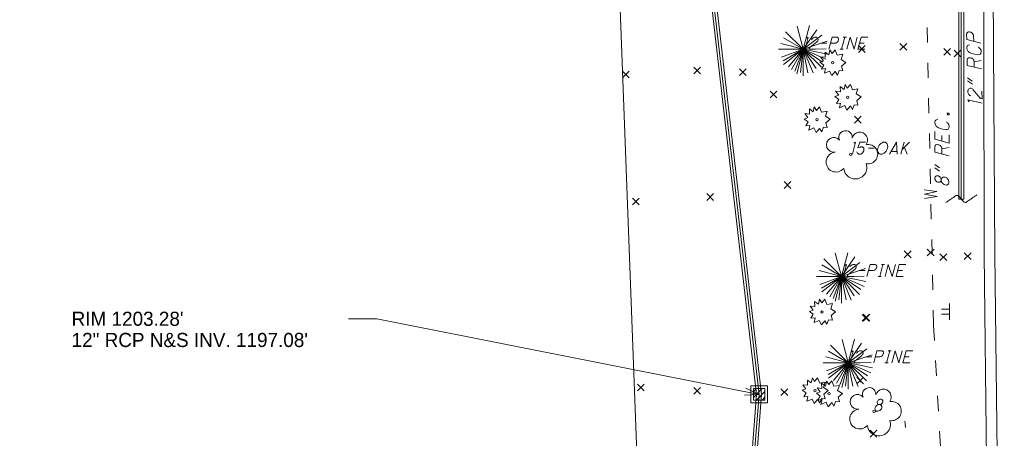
# Model space of a CAD drawing. Extents: x 2286160 to 2289356, y 637815 to 640647.
# Tile 7 of 52: x 2287183 to 2287378, y 638596 to 638679. Entities that reach past the tile are written whole.
import ezdxf

# ---------------------------------------------------------------- set-up
doc = ezdxf.new("R2010")
doc.units = 0
doc.header["$LTSCALE"] = 20
doc.header["$MEASUREMENT"] = 0
for name, pattern in [('DGN Style 1', [38.965558, 0.064835, -38.900723]), ('DGN Style 2', [64.834538, 38.900723, -25.933815]), ('DGN Style 3', [90.768354, 64.834538, -25.933815]), ('DGN Style 5', [45.384177, 19.450361, -25.933815])]:
    doc.linetypes.add(name, pattern=pattern)
for name, color, linetype, lineweight, true_color in [('BD_X_Building', 7, 'Continuous', 0, 0xff9ebf), ('DR_X_Cells', 7, 'DGN Style 2', 0, 0x87cefa), ('DR_X_Storm_Sewer', 7, 'DGN Style 5', 0, 0x87cefa), ('UT_X_Water', 7, 'Continuous', 0, 0x40e0d0)]:
    doc.layers.add(name, color=color, linetype=linetype, lineweight=lineweight, true_color=true_color)
for name, color, linetype, lineweight in [('DR_X_Text', 7, 'Continuous', 0), ('PM_X_Edge_Line', 2, 'Continuous', 0), ('PV_X_EOP', 7, 'DGN Style 3', 0), ('SN_X_Public', 3, 'Continuous', 0), ('SV_X_Random_Point', 7, 'Continuous', 0), ('UT_X_Sanitary_Text', 7, 'Continuous', 0), ('UT_X_Water_Text', 7, 'Continuous', 0), ('VG_X_Cells', 3, 'Continuous', 0), ('VG_X_Flower_Bed', 3, 'DGN Style 1', 0), ('VG_X_Text', 7, 'Continuous', 0)]:
    doc.layers.add(name, color=color, linetype=linetype, lineweight=lineweight)
doc.styles.add('Slanted-Normal LS 0.50', font='font31.shx', dxfattribs={"height": 0.14})

# ---------------------------------------------------------------- blocks, each defined once
blk = doc.blocks.new('X_183')
at = {"layer": 'SV_X_Random_Point'}
for p, q in [((-0.067, -0.067), (0.067, 0.067)), ((-0.067, 0.067), (0.067, -0.067))]:
    blk.add_line(p, q, dxfattribs=at)
blk = doc.blocks.new('X_184')
at = {"layer": 'SV_X_Random_Point'}
for p, q in [((-0.067, -0.067), (0.067, 0.067)), ((-0.067, 0.067), (0.067, -0.067))]:
    blk.add_line(p, q, dxfattribs=at)
blk = doc.blocks.new('X_185')
at = {"layer": 'SV_X_Random_Point'}
for p, q in [((-0.067, -0.067), (0.067, 0.067)), ((-0.067, 0.067), (0.067, -0.067))]:
    blk.add_line(p, q, dxfattribs=at)
blk = doc.blocks.new('X_186')
at = {"layer": 'SV_X_Random_Point'}
for p, q in [((-0.067, -0.067), (0.067, 0.067)), ((-0.067, 0.067), (0.067, -0.067))]:
    blk.add_line(p, q, dxfattribs=at)
blk = doc.blocks.new('X_187')
at = {"layer": 'SV_X_Random_Point'}
for p, q in [((-0.067, -0.067), (0.067, 0.067)), ((-0.067, 0.067), (0.067, -0.067))]:
    blk.add_line(p, q, dxfattribs=at)
blk = doc.blocks.new('X_188')
at = {"layer": 'SV_X_Random_Point'}
for p, q in [((-0.067, -0.067), (0.067, 0.067)), ((-0.067, 0.067), (0.067, -0.067))]:
    blk.add_line(p, q, dxfattribs=at)
blk = doc.blocks.new('X_189')
at = {"layer": 'SV_X_Random_Point'}
for p, q in [((-0.067, -0.067), (0.067, 0.067)), ((-0.067, 0.067), (0.067, -0.067))]:
    blk.add_line(p, q, dxfattribs=at)
blk = doc.blocks.new('X_190')
at = {"layer": 'SV_X_Random_Point'}
for p, q in [((-0.067, -0.067), (0.067, 0.067)), ((-0.067, 0.067), (0.067, -0.067))]:
    blk.add_line(p, q, dxfattribs=at)
blk = doc.blocks.new('X_196')
at = {"layer": 'SV_X_Random_Point'}
for p, q in [((-0.067, -0.067), (0.067, 0.067)), ((-0.067, 0.067), (0.067, -0.067))]:
    blk.add_line(p, q, dxfattribs=at)
blk = doc.blocks.new('X_197')
at = {"layer": 'SV_X_Random_Point'}
for p, q in [((-0.067, -0.067), (0.067, 0.067)), ((-0.067, 0.067), (0.067, -0.067))]:
    blk.add_line(p, q, dxfattribs=at)
blk = doc.blocks.new('X_198')
at = {"layer": 'SV_X_Random_Point'}
for p, q in [((-0.067, -0.067), (0.067, 0.067)), ((-0.067, 0.067), (0.067, -0.067))]:
    blk.add_line(p, q, dxfattribs=at)
blk = doc.blocks.new('X_199')
at = {"layer": 'SV_X_Random_Point'}
for p, q in [((-0.067, -0.067), (0.067, 0.067)), ((-0.067, 0.067), (0.067, -0.067))]:
    blk.add_line(p, q, dxfattribs=at)
blk = doc.blocks.new('X_206')
at = {"layer": 'SV_X_Random_Point'}
for p, q in [((-0.067, -0.067), (0.067, 0.067)), ((-0.067, 0.067), (0.067, -0.067))]:
    blk.add_line(p, q, dxfattribs=at)
blk = doc.blocks.new('X_263')
at = {"layer": 'SV_X_Random_Point'}
for p, q in [((-0.067, -0.067), (0.067, 0.067)), ((-0.067, 0.067), (0.067, -0.067))]:
    blk.add_line(p, q, dxfattribs=at)
blk = doc.blocks.new('X_264')
at = {"layer": 'SV_X_Random_Point'}
for p, q in [((-0.067, -0.067), (0.067, 0.067)), ((-0.067, 0.067), (0.067, -0.067))]:
    blk.add_line(p, q, dxfattribs=at)
blk = doc.blocks.new('X_265')
at = {"layer": 'SV_X_Random_Point'}
for p, q in [((-0.067, -0.067), (0.067, 0.067)), ((-0.067, 0.067), (0.067, -0.067))]:
    blk.add_line(p, q, dxfattribs=at)
blk = doc.blocks.new('X_266')
at = {"layer": 'SV_X_Random_Point'}
for p, q in [((-0.067, -0.067), (0.067, 0.067)), ((-0.067, 0.067), (0.067, -0.067))]:
    blk.add_line(p, q, dxfattribs=at)
blk = doc.blocks.new('X_267')
at = {"layer": 'SV_X_Random_Point'}
for p, q in [((-0.067, -0.067), (0.067, 0.067)), ((-0.067, 0.067), (0.067, -0.067))]:
    blk.add_line(p, q, dxfattribs=at)
blk = doc.blocks.new('X_268')
at = {"layer": 'SV_X_Random_Point'}
for p, q in [((-0.067, -0.067), (0.067, 0.067)), ((-0.067, 0.067), (0.067, -0.067))]:
    blk.add_line(p, q, dxfattribs=at)
blk = doc.blocks.new('X_269')
at = {"layer": 'SV_X_Random_Point'}
for p, q in [((-0.067, -0.067), (0.067, 0.067)), ((-0.067, 0.067), (0.067, -0.067))]:
    blk.add_line(p, q, dxfattribs=at)
blk = doc.blocks.new('X_270')
at = {"layer": 'SV_X_Random_Point'}
for p, q in [((-0.067, -0.067), (0.067, 0.067)), ((-0.067, 0.067), (0.067, -0.067))]:
    blk.add_line(p, q, dxfattribs=at)
blk = doc.blocks.new('X_271')
at = {"layer": 'SV_X_Random_Point'}
for p, q in [((-0.067, -0.067), (0.067, 0.067)), ((-0.067, 0.067), (0.067, -0.067))]:
    blk.add_line(p, q, dxfattribs=at)
blk = doc.blocks.new('X_272')
at = {"layer": 'SV_X_Random_Point'}
for p, q in [((-0.067, -0.067), (0.067, 0.067)), ((-0.067, 0.067), (0.067, -0.067))]:
    blk.add_line(p, q, dxfattribs=at)
blk = doc.blocks.new('*U1887')
at = {"layer": 'DR_X_Text'}
for p, q in [((2287370.22, 638667.62), (2287371.16, 638666.96)), ((2287370.24, 638666.99), (2287371.18, 638666.32))]:
    blk.add_line(p, q, dxfattribs=at)
blk = doc.blocks.new('*U1888')
at = {"layer": 'DR_X_Text'}
blk.add_line((2287371.52, 638670.76), (2287372.95, 638671.03), dxfattribs=at)
at = {"layer": 'DR_X_Text', "flags": 128}
blk.add_lwpolyline([(2287372.99, 638669.38), (2287370.17, 638670.07), (2287370.15, 638671.13), (2287370.17, 638671.24), (2287370.21, 638671.37), (2287370.25, 638671.44), (2287370.29, 638671.49), (2287370.4, 638671.55), (2287370.51, 638671.58), (2287370.62, 638671.58), (2287370.8, 638671.56), (2287370.96, 638671.52), (2287371.04, 638671.48), (2287371.18, 638671.39), (2287371.34, 638671.29), (2287371.4, 638671.18), (2287371.45, 638671.09), (2287371.47, 638671.05), (2287371.5, 638670.98), (2287371.52, 638670.76), (2287371.54, 638669.73)], dxfattribs=at)
blk = doc.blocks.new('*U1893')
at = {"layer": 'VG_X_Text'}
for p, q in [((2287354.18, 638611.11), (2287354.82, 638613.51)), ((2287354.52, 638613.51), (2287355.12, 638613.51)), ((2287353.88, 638611.11), (2287354.48, 638611.11))]:
    blk.add_line(p, q, dxfattribs=at)
blk = doc.blocks.new('*U1894')
at = {"layer": 'VG_X_Text'}
blk.add_line((2287357.73, 638612.32), (2287358.66, 638612.32), dxfattribs=at)
at = {"layer": 'VG_X_Text', "flags": 128}
blk.add_lwpolyline([(2287359.36, 638613.51), (2287358.05, 638613.51), (2287357.41, 638611.11), (2287358.81, 638611.11)], dxfattribs=at)
blk = doc.blocks.new('*U1897')
at = {"layer": 'VG_X_Text'}
for p, q in [((2287352.84, 638628.21), (2287353.48, 638630.61)), ((2287353.18, 638630.61), (2287353.79, 638630.61)), ((2287352.54, 638628.21), (2287353.14, 638628.21))]:
    blk.add_line(p, q, dxfattribs=at)
blk = doc.blocks.new('*U1898')
at = {"layer": 'VG_X_Text'}
blk.add_line((2287356.39, 638629.42), (2287357.32, 638629.42), dxfattribs=at)
at = {"layer": 'VG_X_Text', "flags": 128}
blk.add_lwpolyline([(2287358.02, 638630.61), (2287356.71, 638630.61), (2287356.07, 638628.21), (2287357.47, 638628.21)], dxfattribs=at)
blk = doc.blocks.new('*U1899')
at = {"layer": 'VG_X_Text'}
blk.add_line((2287356.22, 638653.01), (2287355.11, 638653.01), dxfattribs=at)
at = {"layer": 'VG_X_Text', "flags": 128}
blk.add_lwpolyline([(2287354.77, 638652.44), (2287356.16, 638654.84), (2287356.26, 638652.44)], dxfattribs=at)
blk = doc.blocks.new('*U1900')
at = {"layer": 'VG_X_Text'}
for p, q in [((2287357.66, 638654.84), (2287357.02, 638652.44)), ((2287358.75, 638654.84), (2287357.24, 638653.31)), ((2287357.73, 638653.8), (2287358.3, 638652.44))]:
    blk.add_line(p, q, dxfattribs=at)
blk = doc.blocks.new('*U1901')
at = {"layer": 'VG_X_Text'}
for p, q in [((2287345.28, 638673.25), (2287345.92, 638675.65)), ((2287345.62, 638675.65), (2287346.23, 638675.65)), ((2287344.98, 638673.25), (2287345.58, 638673.25))]:
    blk.add_line(p, q, dxfattribs=at)
blk = doc.blocks.new('*U1902')
at = {"layer": 'VG_X_Text'}
blk.add_line((2287348.83, 638674.46), (2287349.76, 638674.46), dxfattribs=at)
at = {"layer": 'VG_X_Text', "flags": 128}
blk.add_lwpolyline([(2287350.46, 638675.65), (2287349.15, 638675.65), (2287348.51, 638673.25), (2287349.91, 638673.25)], dxfattribs=at)
blk = doc.blocks.new('*U1930')
at = {"layer": 'UT_X_Water_Text'}
for p, q in [((2287363.75, 638650.43), (2287364.68, 638649.75)), ((2287363.75, 638649.79), (2287364.68, 638649.11))]:
    blk.add_line(p, q, dxfattribs=at)
blk = doc.blocks.new('*U1931')
at = {"layer": 'UT_X_Water_Text'}
blk.add_line((2287365.12, 638653.54), (2287366.56, 638653.78), dxfattribs=at)
at = {"layer": 'UT_X_Water_Text', "flags": 128}
blk.add_lwpolyline([(2287366.56, 638652.13), (2287363.76, 638652.88), (2287363.76, 638653.94), (2287363.78, 638654.05), (2287363.82, 638654.18), (2287363.87, 638654.24), (2287363.91, 638654.29), (2287364.02, 638654.35), (2287364.13, 638654.38), (2287364.24, 638654.38), (2287364.42, 638654.35), (2287364.57, 638654.31), (2287364.66, 638654.27), (2287364.79, 638654.18), (2287364.95, 638654.07), (2287365.01, 638653.96), (2287365.06, 638653.87), (2287365.08, 638653.82), (2287365.1, 638653.76), (2287365.12, 638653.54), (2287365.12, 638652.5)], dxfattribs=at)
blk = doc.blocks.new('*U1932')
at = {"layer": 'UT_X_Water_Text'}
blk.add_line((2287365.15, 638655.06), (2287365.15, 638656.14), dxfattribs=at)
at = {"layer": 'UT_X_Water_Text', "flags": 128}
blk.add_lwpolyline([(2287363.76, 638656.96), (2287363.76, 638655.43), (2287366.56, 638654.68), (2287366.56, 638656.31)], dxfattribs=at)

msp = doc.modelspace()

# ---------------------------------------------------------------- linework, layer by layer
at = {"layer": 'BD_X_Building', "flags": 128}
msp.add_lwpolyline([(2287172.37, 638700.96), (2287183.41, 638700.69), (2287183.73, 638689.42), (2287250.2, 638691.17), (2287250.01, 638698.11), (2287263.2, 638720.9), (2287299.92, 638721.86), (2287299.92, 638721.86), (2287308.09, 638503.45), (2287279.39, 638502.09), (2287280.23, 638491.42), (2287118.34, 638486.3)], dxfattribs=at)
at = {"layer": 'DR_X_Cells'}
for p, q in [((2287327.82, 638604.25), (2287329.57, 638606.01)), ((2287327.82, 638605.38), (2287328.44, 638606.01)), ((2287328.41, 638603.72), (2287330.11, 638605.41)), ((2287329.55, 638603.72), (2287330.11, 638604.28))]:
    msp.add_line(p, q, dxfattribs=at)
msp.add_lwpolyline([(2287327.29, 638606.53), (2287330.63, 638606.53), (2287330.63, 638603.2), (2287327.29, 638603.2), (2287327.29, 638606.53)], close=True, dxfattribs=at)
at = {"layer": 'DR_X_Cells', "flags": 128}
msp.add_lwpolyline([(2287327.82, 638606.01), (2287330.11, 638606.01), (2287330.11, 638603.72), (2287327.82, 638603.72), (2287327.82, 638606.01)], close=True, dxfattribs=at)
at = {"layer": 'DR_X_Storm_Sewer'}
msp.add_line((2287368.48, 638643.57), (2287369.48, 638643.57), dxfattribs=at)
at = {"layer": 'DR_X_Storm_Sewer', "flags": 128}
for points in [[(2287318.38, 638477.94), (2287328.46, 638604.86), (2287317.25, 638701.76)], [(2287318.87, 638477.9), (2287328.96, 638604.86), (2287317.74, 638701.82)], [(2287319.37, 638477.86), (2287329.46, 638604.87), (2287318.24, 638701.88)], [(2287368.48, 638685.87), (2287368.48, 638643.57)], [(2287368.98, 638685.87), (2287368.98, 638643.57)], [(2287369.48, 638685.87), (2287369.48, 638643.57)]]:
    msp.add_lwpolyline(points, dxfattribs=at)
at = {"layer": 'DR_X_Storm_Sewer'}
msp.add_open_spline([(2287365.92, 638642.87), (2287366.58, 638643.33), (2287367.25, 638643.79), (2287367.92, 638644.25), (2287368.58, 638644.71), (2287369.31, 638642.51), (2287369.98, 638642.96), (2287370.67, 638643.44), (2287371.37, 638643.91), (2287372.07, 638644.39)], degree=3, knots=[0, 0, 0, 0, 0.329, 0.329, 0.329, 0.657664, 0.657664, 0.657664, 1, 1, 1, 1], dxfattribs=at)
at = {"layer": 'DR_X_Text', "flags": 128}
for points in [[(2287372.88, 638674.49), (2287370.06, 638675.18), (2287370.04, 638676.24), (2287370.06, 638676.35), (2287370.1, 638676.49), (2287370.14, 638676.55), (2287370.19, 638676.6), (2287370.3, 638676.67), (2287370.41, 638676.69), (2287370.58, 638676.7), (2287370.85, 638676.63), (2287370.94, 638676.59), (2287371.07, 638676.51), (2287371.23, 638676.4), (2287371.3, 638676.29), (2287371.34, 638676.2), (2287371.39, 638676.09), (2287371.41, 638675.9), (2287371.44, 638674.84)], [(2287370.64, 638674.14), (2287370.39, 638674.09), (2287370.26, 638674.02), (2287370.18, 638673.93), (2287370.13, 638673.84), (2287370.1, 638673.62), (2287370.1, 638673.38), (2287370.2, 638673.05), (2287370.33, 638672.83), (2287370.44, 638672.72), (2287370.6, 638672.59), (2287370.85, 638672.47), (2287371.29, 638672.34), (2287371.62, 638672.26), (2287372.35, 638672.19), (2287372.62, 638672.22), (2287372.73, 638672.26), (2287372.83, 638672.4), (2287372.87, 638672.53), (2287372.92, 638672.69), (2287372.91, 638672.89), (2287372.89, 638673.08), (2287372.86, 638673.17), (2287372.82, 638673.26), (2287372.72, 638673.37), (2287372.61, 638673.5), (2287372.48, 638673.63), (2287372.36, 638673.71)], [(2287370.87, 638664.02), (2287370.67, 638664.13), (2287370.6, 638664.19), (2287370.49, 638664.32), (2287370.35, 638664.54), (2287370.31, 638664.69), (2287370.28, 638664.85), (2287370.28, 638664.98), (2287370.3, 638665.11), (2287370.32, 638665.18), (2287370.38, 638665.31), (2287370.49, 638665.43), (2287370.6, 638665.49), (2287370.73, 638665.52), (2287370.88, 638665.52), (2287371, 638665.48), (2287371.11, 638665.44), (2287371.24, 638665.33), (2287371.33, 638665.25), (2287372.67, 638663.64), (2287372.73, 638663.6), (2287372.8, 638663.56), (2287372.84, 638663.53), (2287373.11, 638663.47), (2287373.08, 638664.97)], [(2287373.13, 638662.58), (2287370.31, 638663.26), (2287370.56, 638662.86)]]:
    msp.add_lwpolyline(points, dxfattribs=at)
at = {"layer": 'PM_X_Edge_Line', "flags": 128}
msp.add_lwpolyline([(2287364.86, 639262.14), (2287365.64, 639221.07), (2287366.4, 639180.81), (2287367.51, 639140.22), (2287368.3, 639097.48), (2287369.45, 639056.34), (2287370.12, 639016.09), (2287370.8, 638976.58), (2287371.46, 638936.48), (2287372.27, 638894.7), (2287373, 638855.63), (2287373.64, 638807.93), (2287374.33, 638763.73), (2287375.08, 638718.78), (2287375.33, 638673.69), (2287375.61, 638632.68), (2287376.13, 638587.49), (2287376.46, 638546.67), (2287376.81, 638503.82), (2287377.5, 638466.86), (2287377.45, 638424.81)], dxfattribs=at)
at = {"layer": 'PV_X_EOP', "flags": 128}
msp.add_lwpolyline([(2287362.77, 639262.13), (2287363.56, 639221.45), (2287364.54, 639180.91), (2287365.38, 639140.22), (2287366.04, 639097.42), (2287366.85, 639056.45), (2287367.51, 639015.53), (2287368.23, 638976.63), (2287368.94, 638936.33), (2287369.74, 638895.15), (2287370.39, 638855.41), (2287371.41, 638808.37), (2287372.05, 638763.46), (2287373.28, 638718.62), (2287373.47, 638673.87), (2287373.54, 638632.64), (2287374, 638587.11), (2287374.45, 638546.92), (2287375.74, 638503.76), (2287375.89, 638466.83), (2287375.5, 638424.82)], dxfattribs=at)
at = {"layer": 'SN_X_Public'}
for p, q in [((2287366.65, 638621.74), (2287365.05, 638621.74)), ((2287366.65, 638622.86), (2287366.65, 638619.66)), ((2287366.65, 638620.78), (2287365.05, 638620.78))]:
    msp.add_line(p, q, dxfattribs=at)
at = {"layer": 'UT_X_Sanitary_Text'}
for p in [(2287247.7, 638619.85), (2287328.96, 638604.86)]:
    msp.add_line(p, (2287253.3, 638619.85), dxfattribs=at)
at = {"layer": 'UT_X_Sanitary_Text', "flags": 128}
msp.add_lwpolyline([(2287326.35, 638606.1), (2287328.96, 638604.86), (2287326.08, 638604.72)], dxfattribs=at)
at = {"layer": 'UT_X_Water'}
for p, q in [((2287362.27, 638674.57), (2287362.2, 638677.57)), ((2287362.42, 638667.57), (2287362.36, 638670.57)), ((2287362.58, 638660.57), (2287362.51, 638663.57)), ((2287362.73, 638653.57), (2287362.66, 638656.57)), ((2287362.88, 638646.57), (2287362.82, 638649.57)), ((2287363.04, 638639.58), (2287362.97, 638642.57)), ((2287363.19, 638632.58), (2287363.12, 638635.58)), ((2287363.34, 638625.58), (2287363.28, 638628.58)), ((2287363.5, 638618.58), (2287363.43, 638621.58)), ((2287363.67, 638615.55), (2287363.5, 638618.54)), ((2287364.07, 638608.56), (2287363.9, 638611.55)), ((2287364.46, 638601.57), (2287364.29, 638604.56)), ((2287364.86, 638594.58), (2287364.69, 638597.58))]:
    msp.add_line(p, q, dxfattribs=at)
at = {"layer": 'UT_X_Water', "flags": 128}
msp.add_lwpolyline([(2287361.7, 638643.67), (2287364.19, 638644.1), (2287361.68, 638644.54), (2287364.17, 638645.08), (2287361.66, 638645.42)], dxfattribs=at)
at = {"layer": 'UT_X_Water_Text', "flags": 128}
for points in [[(2287366.19, 638660.44), (2287366.19, 638660.55), (2287366.23, 638660.59), (2287366.32, 638660.63), (2287366.43, 638660.61), (2287366.52, 638660.52), (2287366.57, 638660.44), (2287366.56, 638660.33), (2287366.52, 638660.28), (2287366.43, 638660.24), (2287366.32, 638660.26), (2287366.23, 638660.35), (2287366.19, 638660.44)], [(2287364.32, 638659.34), (2287364.07, 638659.29), (2287363.94, 638659.23), (2287363.85, 638659.14), (2287363.81, 638659.05), (2287363.76, 638658.83), (2287363.76, 638658.59), (2287363.85, 638658.26), (2287363.98, 638658.04), (2287364.09, 638657.93), (2287364.25, 638657.79), (2287364.49, 638657.66), (2287364.93, 638657.53), (2287365.26, 638657.44), (2287365.99, 638657.35), (2287366.25, 638657.37), (2287366.36, 638657.42), (2287366.47, 638657.55), (2287366.52, 638657.68), (2287366.56, 638657.83), (2287366.56, 638658.03), (2287366.54, 638658.23), (2287366.52, 638658.32), (2287366.47, 638658.41), (2287366.39, 638658.52), (2287366.28, 638658.65), (2287366.14, 638658.78), (2287366.03, 638658.87)], [(2287365.01, 638647.48), (2287364.96, 638647.63), (2287364.9, 638647.76), (2287364.81, 638647.89), (2287364.68, 638648.03), (2287364.57, 638648.09), (2287364.44, 638648.16), (2287364.28, 638648.2), (2287364.19, 638648.2), (2287364.06, 638648.18), (2287363.95, 638648.12), (2287363.82, 638647.96), (2287363.75, 638647.76), (2287363.75, 638647.72), (2287363.75, 638647.68), (2287363.77, 638647.52), (2287363.86, 638647.32), (2287363.93, 638647.21), (2287364.02, 638647.1), (2287364.15, 638647.01), (2287364.32, 638646.92), (2287364.46, 638646.9), (2287364.63, 638646.9), (2287364.72, 638646.92), (2287364.81, 638646.97), (2287364.9, 638647.06), (2287364.96, 638647.14), (2287365.01, 638647.3), (2287365.01, 638647.48), (2287365.05, 638647.61), (2287365.12, 638647.72), (2287365.18, 638647.81), (2287365.25, 638647.85), (2287365.32, 638647.89), (2287365.38, 638647.92), (2287365.47, 638647.94), (2287365.54, 638647.94), (2287365.71, 638647.94), (2287365.82, 638647.92), (2287365.98, 638647.85), (2287366.09, 638647.78), (2287366.22, 638647.67), (2287366.37, 638647.47), (2287366.48, 638647.28), (2287366.55, 638647.03), (2287366.55, 638646.88), (2287366.51, 638646.7), (2287366.46, 638646.61), (2287366.37, 638646.5), (2287366.24, 638646.42), (2287366.13, 638646.37), (2287365.98, 638646.35), (2287365.82, 638646.37), (2287365.73, 638646.39), (2287365.58, 638646.46), (2287365.47, 638646.53), (2287365.38, 638646.59), (2287365.32, 638646.66), (2287365.25, 638646.73), (2287365.16, 638646.86), (2287365.07, 638647.03), (2287365.03, 638647.14), (2287365.01, 638647.3)]]:
    msp.add_lwpolyline(points, dxfattribs=at)
at = {"layer": 'VG_X_Cells'}
for p, q in [((2287337.71, 638673.25), (2287336.47, 638677.86)), ((2287337.71, 638673.25), (2287338.96, 638677.95)), ((2287337.71, 638673.25), (2287334.21, 638676.74)), ((2287337.71, 638673.25), (2287340.36, 638677.14)), ((2287337.71, 638673.25), (2287341.36, 638676.06)), ((2287337.71, 638673.25), (2287333.29, 638674.43)), ((2287337.71, 638673.25), (2287333.8, 638675.55)), ((2287337.71, 638673.25), (2287342.44, 638674.86)), ((2287332.77, 638673.25), (2287337.71, 638673.25)), ((2287337.71, 638673.25), (2287333.42, 638671.69)), ((2287337.71, 638673.25), (2287333.72, 638670.97)), ((2287337.71, 638673.25), (2287333.8, 638670.26)), ((2287337.71, 638673.25), (2287334.76, 638669.78)), ((2287337.71, 638673.25), (2287335.39, 638669.24)), ((2287337.71, 638673.25), (2287336.04, 638668.91)), ((2287337.71, 638673.25), (2287336.44, 638668.39)), ((2287337.71, 638673.25), (2287337.16, 638668.66)), ((2287337.71, 638673.25), (2287342.21, 638673.34)), ((2287337.71, 638668.01), (2287337.71, 638673.25)), ((2287337.71, 638673.25), (2287338.63, 638668.61)), ((2287337.71, 638673.25), (2287339.64, 638668.58)), ((2287337.71, 638673.25), (2287340.24, 638669.46)), ((2287337.71, 638673.25), (2287341.29, 638669.73)), ((2287337.71, 638673.25), (2287341.53, 638670.7)), ((2287337.71, 638673.25), (2287342.17, 638671.31)), ((2287337.71, 638673.25), (2287342.53, 638672.29)), ((2287345.27, 638628.21), (2287344.03, 638632.83)), ((2287345.27, 638628.21), (2287346.52, 638632.91)), ((2287345.27, 638628.21), (2287341.77, 638631.7)), ((2287345.27, 638628.21), (2287347.92, 638632.1)), ((2287345.27, 638628.21), (2287348.92, 638631.02)), ((2287345.27, 638628.21), (2287340.85, 638629.4)), ((2287345.27, 638628.21), (2287341.36, 638630.51)), ((2287345.27, 638628.21), (2287350, 638629.82)), ((2287340.33, 638628.21), (2287345.27, 638628.21)), ((2287345.27, 638628.21), (2287340.98, 638626.65)), ((2287345.27, 638628.21), (2287341.28, 638625.93)), ((2287345.27, 638628.21), (2287341.36, 638625.22)), ((2287345.27, 638628.21), (2287342.32, 638624.75)), ((2287345.27, 638628.21), (2287342.95, 638624.2)), ((2287345.27, 638628.21), (2287343.6, 638623.88)), ((2287345.27, 638628.21), (2287344, 638623.36)), ((2287345.27, 638628.21), (2287344.72, 638623.62)), ((2287345.27, 638628.21), (2287349.77, 638628.31)), ((2287345.27, 638622.97), (2287345.27, 638628.21)), ((2287345.27, 638628.21), (2287346.19, 638623.58)), ((2287345.27, 638628.21), (2287347.2, 638623.55)), ((2287345.27, 638628.21), (2287347.8, 638624.42)), ((2287345.27, 638628.21), (2287348.85, 638624.69)), ((2287345.27, 638628.21), (2287349.09, 638625.66)), ((2287345.27, 638628.21), (2287349.73, 638626.27)), ((2287345.27, 638628.21), (2287350.09, 638627.26)), ((2287346.6, 638611.11), (2287345.37, 638615.72)), ((2287346.6, 638611.11), (2287347.86, 638615.8)), ((2287346.6, 638611.11), (2287342.7, 638613.4)), ((2287346.6, 638611.11), (2287343.11, 638614.59)), ((2287346.6, 638611.11), (2287349.26, 638614.99)), ((2287346.6, 638611.11), (2287350.26, 638613.91)), ((2287346.6, 638611.11), (2287342.19, 638612.29)), ((2287346.6, 638611.11), (2287351.34, 638612.71)), ((2287341.67, 638611.11), (2287346.6, 638611.11)), ((2287346.6, 638611.11), (2287342.31, 638609.54)), ((2287346.6, 638611.11), (2287342.62, 638608.82)), ((2287346.6, 638611.11), (2287342.7, 638608.11)), ((2287346.6, 638611.11), (2287343.66, 638607.64)), ((2287346.6, 638611.11), (2287344.28, 638607.09)), ((2287346.6, 638611.11), (2287344.94, 638606.77)), ((2287346.6, 638611.11), (2287345.34, 638606.25)), ((2287346.6, 638611.11), (2287346.06, 638606.51)), ((2287346.6, 638611.11), (2287351.11, 638611.2)), ((2287346.6, 638605.87), (2287346.6, 638611.11)), ((2287346.6, 638611.11), (2287347.52, 638606.47)), ((2287346.6, 638611.11), (2287348.54, 638606.44)), ((2287346.6, 638611.11), (2287349.14, 638607.31)), ((2287346.6, 638611.11), (2287350.19, 638607.58)), ((2287346.6, 638611.11), (2287350.42, 638608.55)), ((2287346.6, 638611.11), (2287351.07, 638609.16)), ((2287346.6, 638611.11), (2287351.43, 638610.15))]:
    msp.add_line(p, q, dxfattribs=at)
at = {"layer": 'VG_X_Cells', "flags": 128}
for points in [[(2287343.42, 638672.4), (2287344.03, 638673.14), (2287344.44, 638672.08), (2287345.53, 638672.26), (2287345.19, 638671.25), (2287346.14, 638670.66), (2287345.28, 638669.92), (2287345.53, 638669.01), (2287344.78, 638669.08), (2287344.45, 638668.16), (2287344.03, 638668.86), (2287343.35, 638668.04), (2287342.92, 638668.93), (2287341.9, 638668.5), (2287342.09, 638669.44), (2287341.28, 638669.35), (2287341.75, 638670.14), (2287340.98, 638670.71), (2287341.72, 638670.98), (2287341.12, 638671.78), (2287342.05, 638671.67), (2287342.02, 638672.71), (2287342.77, 638672.14), (2287342.98, 638673.12), (2287343.42, 638672.4)], [(2287346.42, 638665.56), (2287347.02, 638666.3), (2287347.44, 638665.24), (2287348.53, 638665.42), (2287348.19, 638664.41), (2287349.14, 638663.82), (2287348.28, 638663.08), (2287348.53, 638662.17), (2287347.78, 638662.24), (2287347.45, 638661.32), (2287347.02, 638662.02), (2287346.34, 638661.2), (2287345.92, 638662.09), (2287344.9, 638661.66), (2287345.09, 638662.6), (2287344.28, 638662.51), (2287344.75, 638663.3), (2287343.98, 638663.87), (2287344.72, 638664.14), (2287344.11, 638664.94), (2287345.04, 638664.83), (2287345.01, 638665.87), (2287345.77, 638665.3), (2287345.97, 638666.28), (2287346.42, 638665.56)], [(2287340.32, 638661.13), (2287340.93, 638661.87), (2287341.34, 638660.82), (2287342.43, 638661), (2287342.09, 638659.98), (2287343.04, 638659.39), (2287342.18, 638658.65), (2287342.43, 638657.74), (2287341.68, 638657.81), (2287341.35, 638656.9), (2287340.93, 638657.59), (2287340.25, 638656.77), (2287339.82, 638657.66), (2287338.8, 638657.23), (2287338.99, 638658.17), (2287338.18, 638658.09), (2287338.65, 638658.88), (2287337.88, 638659.44), (2287338.62, 638659.71), (2287338.02, 638660.51), (2287338.95, 638660.4), (2287338.92, 638661.44), (2287339.67, 638660.87), (2287339.88, 638661.86), (2287340.32, 638661.13)], [(2287341.36, 638622.99), (2287341.96, 638623.72), (2287342.38, 638622.67), (2287343.47, 638622.85), (2287343.13, 638621.84), (2287344.08, 638621.24), (2287343.22, 638620.51), (2287343.47, 638619.59), (2287342.72, 638619.66), (2287342.39, 638618.75), (2287341.96, 638619.44), (2287341.28, 638618.62), (2287340.86, 638619.51), (2287339.84, 638619.08), (2287340.03, 638620.02), (2287339.22, 638619.94), (2287339.69, 638620.73), (2287338.92, 638621.3), (2287339.66, 638621.56), (2287339.05, 638622.36), (2287339.98, 638622.25), (2287339.95, 638623.29), (2287340.71, 638622.72), (2287340.91, 638623.71), (2287341.36, 638622.99)], [(2287339.94, 638607.4), (2287340.54, 638608.13), (2287340.96, 638607.08), (2287342.05, 638607.26), (2287341.71, 638606.25), (2287342.66, 638605.65), (2287341.8, 638604.92), (2287342.05, 638604), (2287341.3, 638604.07), (2287340.97, 638603.16), (2287340.54, 638603.85), (2287339.87, 638603.03), (2287339.44, 638603.92), (2287338.42, 638603.49), (2287338.61, 638604.43), (2287337.8, 638604.35), (2287338.27, 638605.14), (2287337.5, 638605.71), (2287338.24, 638605.97), (2287337.63, 638606.77), (2287338.57, 638606.66), (2287338.54, 638607.7), (2287339.29, 638607.13), (2287339.5, 638608.12), (2287339.94, 638607.4)], [(2287342.74, 638606.79), (2287343.34, 638607.52), (2287343.76, 638606.47), (2287344.85, 638606.65), (2287344.51, 638605.64), (2287345.45, 638605.04), (2287344.6, 638604.3), (2287344.85, 638603.39), (2287344.09, 638603.46), (2287343.77, 638602.55), (2287343.34, 638603.24), (2287342.66, 638602.42), (2287342.23, 638603.31), (2287341.21, 638602.88), (2287341.41, 638603.82), (2287340.59, 638603.74), (2287341.07, 638604.53), (2287340.3, 638605.09), (2287341.04, 638605.36), (2287340.43, 638606.16), (2287341.36, 638606.05), (2287341.33, 638607.09), (2287342.09, 638606.52), (2287342.29, 638607.51), (2287342.74, 638606.79)]]:
    msp.add_lwpolyline(points, dxfattribs=at)
at = {"layer": 'VG_X_Cells'}
for centre, radius in [((2287343.51, 638670.59), 0.23), ((2287346.5, 638663.75), 0.23), ((2287340.41, 638659.32), 0.23), ((2287347.06, 638652.44), 0.24), ((2287341.44, 638621.18), 0.23), ((2287340.02, 638605.59), 0.23), ((2287342.82, 638604.98), 0.23), ((2287351.74, 638601.52), 0.24)]:
    msp.add_circle(centre, radius, dxfattribs=at)
for centre, radius, start, end in [((2287346.07, 638655.81), 1.32, 354.0047, 205.9741), ((2287348.88, 638655.27), 1.55, 323.83, 165.0376), ((2287343.75, 638654.31), 1.47, 39.0625, 279.5412), ((2287350.52, 638652.48), 1.91, 259.1453, 101.4596), ((2287344.2, 638650.9), 1.97, 96.1722, 320.5737), ((2287348, 638649.84), 2.28, 184.9476, 19.4572), ((2287350.75, 638604.89), 1.32, 354.0047, 205.9741), ((2287353.56, 638604.35), 1.55, 323.83, 165.0376), ((2287348.43, 638603.39), 1.47, 39.0625, 279.5412), ((2287348.88, 638599.98), 1.97, 96.1722, 320.5737), ((2287355.2, 638601.56), 1.91, 259.1453, 101.4596), ((2287352.68, 638598.92), 2.28, 184.9476, 19.4572)]:
    msp.add_arc(centre, radius, start, end, dxfattribs=at)
at = {"layer": 'VG_X_Flower_Bed'}
msp.add_line((2287359.52, 638585.58), (2287357.97, 638598.29), dxfattribs=at)
msp.add_open_spline([(2287357.97, 638598.29), (2287357.55, 638602.31), (2287357.13, 638606.33), (2287356.71, 638610.36), (2287356.45, 638612.86), (2287356.71, 638615.4), (2287356.74, 638617.92), (2287356.76, 638619.97), (2287356.93, 638622.01), (2287356.9, 638624.05), (2287356.85, 638627.3), (2287356.09, 638630.5), (2287355.54, 638633.71), (2287354.91, 638637.4), (2287353.72, 638640.99), (2287353.19, 638644.69), (2287352.65, 638648.48), (2287352.7, 638652.41), (2287353.34, 638656.2), (2287353.77, 638658.71), (2287354.2, 638661.22), (2287354.63, 638663.73), (2287355.25, 638667.29), (2287355.88, 638670.84), (2287356.49, 638674.41), (2287357.06, 638677.73), (2287357.24, 638681.1), (2287357.39, 638684.45), (2287357.6, 638689.12), (2287357.25, 638693.81), (2287356.71, 638698.48), (2287356.33, 638701.76), (2287355.66, 638704.96), (2287354.56, 638708.08), (2287353.55, 638710.94), (2287351.81, 638713.4), (2287350.7, 638716.2), (2287349.79, 638718.49), (2287349.03, 638720.82), (2287348.54, 638723.22), (2287347.67, 638727.54), (2287348.75, 638732.03), (2287348.31, 638736.41), (2287347.77, 638741.63), (2287347.36, 638746.59), (2287344, 638751.53), (2287341.17, 638755.68), (2287337.2, 638759.59), (2287332.88, 638758.7), (2287329, 638757.9), (2287325.12, 638757.1), (2287321.25, 638756.3)], degree=3, knots=[0, 0, 0, 0, 0.066995, 0.066995, 0.066995, 0.108773, 0.108773, 0.108773, 0.142602, 0.142602, 0.142602, 0.196483, 0.196483, 0.196483, 0.258468, 0.258468, 0.258468, 0.321993, 0.321993, 0.321993, 0.364171, 0.364171, 0.364171, 0.424045, 0.424045, 0.424045, 0.479721, 0.479721, 0.479721, 0.557266, 0.557266, 0.557266, 0.611593, 0.611593, 0.611593, 0.661196, 0.661196, 0.661196, 0.701776, 0.701776, 0.701776, 0.774567, 0.774567, 0.774567, 0.86136, 0.86136, 0.86136, 0.934439, 0.934439, 0.934439, 1, 1, 1, 1], dxfattribs=at)
at = {"layer": 'VG_X_Text'}
for p, q in [((2287341.2, 638674.46), (2287342.37, 638674.46)), ((2287350.59, 638653.65), (2287351.76, 638653.65)), ((2287348.76, 638629.42), (2287349.93, 638629.42)), ((2287350.1, 638612.32), (2287351.27, 638612.32))]:
    msp.add_line(p, q, dxfattribs=at)
at = {"layer": 'VG_X_Text', "flags": 128}
for points in [[(2287338.07, 638673.25), (2287338.7, 638675.65), (2287338.36, 638675.45)], [(2287339.35, 638675.16), (2287339.44, 638675.33), (2287339.5, 638675.39), (2287339.61, 638675.48), (2287339.8, 638675.59), (2287339.93, 638675.63), (2287340.07, 638675.65), (2287340.18, 638675.65), (2287340.29, 638675.63), (2287340.35, 638675.61), (2287340.46, 638675.56), (2287340.56, 638675.46), (2287340.61, 638675.37), (2287340.63, 638675.25), (2287340.63, 638675.12), (2287340.59, 638675.03), (2287340.56, 638674.93), (2287340.46, 638674.82), (2287340.39, 638674.74), (2287338.99, 638673.63), (2287338.95, 638673.57), (2287338.91, 638673.52), (2287338.89, 638673.48), (2287338.84, 638673.25), (2287340.12, 638673.25)], [(2287342.75, 638673.25), (2287343.39, 638675.65), (2287344.3, 638675.65), (2287344.39, 638675.63), (2287344.51, 638675.59), (2287344.56, 638675.56), (2287344.6, 638675.52), (2287344.66, 638675.42), (2287344.68, 638675.33), (2287344.68, 638675.18), (2287344.62, 638674.95), (2287344.58, 638674.88), (2287344.51, 638674.76), (2287344.41, 638674.63), (2287344.32, 638674.57), (2287344.24, 638674.54), (2287344.15, 638674.5), (2287343.98, 638674.48), (2287343.07, 638674.48)], [(2287346.34, 638673.25), (2287346.98, 638675.65), (2287347.76, 638673.25), (2287348.4, 638675.65)], [(2287347.42, 638652.44), (2287348.06, 638654.84), (2287347.71, 638654.64)], [(2287350.02, 638654.84), (2287348.91, 638654.84), (2287348.53, 638653.71), (2287349, 638653.88), (2287349.08, 638653.9), (2287349.17, 638653.92), (2287349.27, 638653.92), (2287349.36, 638653.9), (2287349.42, 638653.88), (2287349.49, 638653.84), (2287349.59, 638653.77), (2287349.63, 638653.71), (2287349.66, 638653.63), (2287349.68, 638653.58), (2287349.7, 638653.5), (2287349.72, 638653.41), (2287349.7, 638653.22), (2287349.68, 638653.16), (2287349.65, 638653.05), (2287349.59, 638652.92), (2287349.44, 638652.75), (2287349.34, 638652.65), (2287349.21, 638652.56), (2287349.08, 638652.48), (2287348.93, 638652.44), (2287348.81, 638652.44), (2287348.68, 638652.46), (2287348.63, 638652.48), (2287348.55, 638652.52), (2287348.47, 638652.58), (2287348.44, 638652.63), (2287348.38, 638652.73), (2287348.34, 638652.8), (2287348.32, 638652.94)], [(2287353.54, 638654.82), (2287353.48, 638654.81), (2287353.41, 638654.79), (2287353.29, 638654.73), (2287353.18, 638654.67), (2287353.07, 638654.6), (2287352.9, 638654.43), (2287352.74, 638654.24), (2287352.63, 638654.05), (2287352.46, 638653.63), (2287352.4, 638653.37), (2287352.4, 638653.18), (2287352.42, 638653.03), (2287352.44, 638652.95), (2287352.48, 638652.86), (2287352.54, 638652.77), (2287352.57, 638652.71), (2287352.61, 638652.65), (2287352.67, 638652.6), (2287352.74, 638652.54), (2287352.9, 638652.46), (2287352.99, 638652.44), (2287353.18, 638652.44), (2287353.35, 638652.48), (2287353.44, 638652.52), (2287353.56, 638652.58), (2287353.69, 638652.65), (2287353.76, 638652.71), (2287353.9, 638652.84), (2287353.99, 638652.95), (2287354.09, 638653.07), (2287354.18, 638653.2), (2287354.26, 638653.35), (2287354.31, 638653.5), (2287354.37, 638653.67), (2287354.41, 638654.01), (2287354.39, 638654.16), (2287354.35, 638654.35), (2287354.24, 638654.6), (2287354.11, 638654.73), (2287354.01, 638654.79), (2287353.92, 638654.82), (2287353.8, 638654.84), (2287353.67, 638654.84), (2287353.54, 638654.82)], [(2287345.63, 638628.21), (2287346.26, 638630.61), (2287345.92, 638630.41)], [(2287346.91, 638630.12), (2287347, 638630.29), (2287347.06, 638630.35), (2287347.17, 638630.44), (2287347.36, 638630.56), (2287347.49, 638630.6), (2287347.63, 638630.61), (2287347.74, 638630.61), (2287347.85, 638630.6), (2287347.91, 638630.58), (2287348.02, 638630.52), (2287348.12, 638630.43), (2287348.17, 638630.33), (2287348.19, 638630.22), (2287348.19, 638630.09), (2287348.15, 638629.99), (2287348.12, 638629.9), (2287348.02, 638629.78), (2287347.95, 638629.71), (2287346.55, 638628.59), (2287346.51, 638628.54), (2287346.47, 638628.48), (2287346.45, 638628.44), (2287346.4, 638628.21), (2287347.68, 638628.21)], [(2287350.31, 638628.21), (2287350.95, 638630.61), (2287351.86, 638630.61), (2287351.95, 638630.6), (2287352.07, 638630.56), (2287352.12, 638630.52), (2287352.16, 638630.48), (2287352.22, 638630.39), (2287352.24, 638630.29), (2287352.24, 638630.14), (2287352.18, 638629.92), (2287352.14, 638629.84), (2287352.07, 638629.73), (2287351.97, 638629.59), (2287351.88, 638629.54), (2287351.8, 638629.5), (2287351.71, 638629.46), (2287351.54, 638629.44), (2287350.63, 638629.44)], [(2287353.9, 638628.21), (2287354.54, 638630.61), (2287355.32, 638628.21), (2287355.96, 638630.61)], [(2287346.97, 638611.11), (2287347.6, 638613.51), (2287347.26, 638613.3)], [(2287348.25, 638613.01), (2287348.34, 638613.18), (2287348.4, 638613.24), (2287348.51, 638613.34), (2287348.7, 638613.45), (2287348.83, 638613.49), (2287348.96, 638613.51), (2287349.08, 638613.51), (2287349.19, 638613.49), (2287349.25, 638613.47), (2287349.36, 638613.41), (2287349.46, 638613.32), (2287349.51, 638613.22), (2287349.53, 638613.11), (2287349.53, 638612.98), (2287349.49, 638612.88), (2287349.46, 638612.79), (2287349.36, 638612.67), (2287349.29, 638612.6), (2287347.89, 638611.48), (2287347.85, 638611.43), (2287347.81, 638611.37), (2287347.79, 638611.33), (2287347.74, 638611.11), (2287349.02, 638611.11)], [(2287351.65, 638611.11), (2287352.29, 638613.51), (2287353.2, 638613.51), (2287353.29, 638613.49), (2287353.4, 638613.45), (2287353.46, 638613.41), (2287353.5, 638613.37), (2287353.56, 638613.28), (2287353.57, 638613.18), (2287353.57, 638613.03), (2287353.52, 638612.81), (2287353.48, 638612.73), (2287353.4, 638612.62), (2287353.31, 638612.49), (2287353.22, 638612.43), (2287353.14, 638612.39), (2287353.05, 638612.35), (2287352.88, 638612.33), (2287351.97, 638612.33)], [(2287355.24, 638611.11), (2287355.88, 638613.51), (2287356.65, 638611.11), (2287357.3, 638613.51)], [(2287352.85, 638602.85), (2287352.99, 638602.88), (2287353.1, 638602.94), (2287353.21, 638603.02), (2287353.33, 638603.13), (2287353.38, 638603.22), (2287353.44, 638603.34), (2287353.48, 638603.47), (2287353.48, 638603.55), (2287353.46, 638603.66), (2287353.4, 638603.75), (2287353.27, 638603.87), (2287353.1, 638603.92), (2287353.06, 638603.92), (2287353.02, 638603.92), (2287352.89, 638603.9), (2287352.72, 638603.83), (2287352.63, 638603.77), (2287352.53, 638603.7), (2287352.46, 638603.58), (2287352.38, 638603.43), (2287352.36, 638603.32), (2287352.36, 638603.17), (2287352.38, 638603.09), (2287352.42, 638603.02), (2287352.49, 638602.94), (2287352.57, 638602.88), (2287352.7, 638602.85), (2287352.85, 638602.85), (2287352.97, 638602.81), (2287353.06, 638602.75), (2287353.14, 638602.7), (2287353.17, 638602.64), (2287353.21, 638602.58), (2287353.23, 638602.53), (2287353.25, 638602.45), (2287353.25, 638602.39), (2287353.25, 638602.24), (2287353.23, 638602.15), (2287353.17, 638602.02), (2287353.12, 638601.92), (2287353.02, 638601.81), (2287352.85, 638601.68), (2287352.68, 638601.58), (2287352.47, 638601.52), (2287352.34, 638601.52), (2287352.19, 638601.56), (2287352.12, 638601.6), (2287352.02, 638601.68), (2287351.95, 638601.79), (2287351.91, 638601.88), (2287351.89, 638602.02), (2287351.91, 638602.15), (2287351.93, 638602.22), (2287351.98, 638602.36), (2287352.04, 638602.45), (2287352.1, 638602.53), (2287352.15, 638602.58), (2287352.21, 638602.64), (2287352.32, 638602.71), (2287352.47, 638602.79), (2287352.57, 638602.83), (2287352.7, 638602.85)]]:
    msp.add_lwpolyline(points, dxfattribs=at)

# ---------------------------------------------------------------- block references
at = {"layer": 'DR_X_Text'}
for name in ['*U1888', '*U1887']:
    msp.add_blockref(name, (0, 0), dxfattribs=at)
at = {"layer": 'SV_X_Random_Point', "xscale": 10, "yscale": 10, "zscale": 10}
for name, p in [('X_186', (2287349.31, 638673.32)), ('X_185', (2287357.51, 638673.76)), ('X_184', (2287366.2, 638672.76)), ('X_183', (2287368.23, 638672.41)), ('X_272', (2287302.58, 638668.28)), ('X_271', (2287316.71, 638669.06)), ('X_270', (2287325.74, 638668.74)), ('X_269', (2287331.8, 638664.29)), ('X_206', (2287348.51, 638659.31)), ('X_268', (2287334.6, 638646.36)), ('X_267', (2287319.26, 638643.99)), ('X_266', (2287304.53, 638643.07)), ('X_190', (2287358.36, 638632.62)), ('X_189', (2287362.92, 638632.97)), ('X_187', (2287370.25, 638632.25)), ('X_188', (2287365.43, 638632.04)), ('X_198', (2287350.05, 638620.02)), ('X_197', (2287350.21, 638620.07)), ('X_199', (2287348.98, 638607.61)), ('X_265', (2287305.55, 638606.22)), ('X_264', (2287316.71, 638605.58)), ('X_263', (2287333.95, 638605.31)), ('X_196', (2287351.62, 638597.07))]:
    msp.add_blockref(name, p, dxfattribs=at)
at = {"layer": 'UT_X_Water_Text'}
for name in ['*U1932', '*U1931', '*U1930']:
    msp.add_blockref(name, (0, 0), dxfattribs=at)
at = {"layer": 'VG_X_Text'}
for name in ['*U1901', '*U1902', '*U1899', '*U1900', '*U1897', '*U1898', '*U1893', '*U1894']:
    msp.add_blockref(name, (0, 0), dxfattribs=at)

# ---------------------------------------------------------------- texts
at = {"layer": 'UT_X_Sanitary_Text', "insert": (2287192.85, 638621.25), "char_height": 2.8, "attachment_point": 1, "line_spacing_factor": 0.9, "style": 'Slanted-Normal LS 0.50'}
msp.add_mtext('RIM 1203.28\'\\P12" RCP N&S INV. 1197.08\'', dxfattribs=at)

doc.saveas('drawing.dxf')
